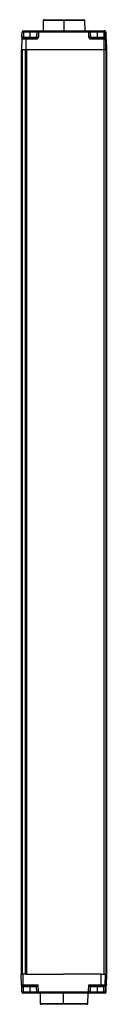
# Model space of a CAD drawing. Header units: millimetres. Extents: x 0 to 1189, y 0 to 841.
# Tile 9 of 14: x 413 to 428, y 421 to 596. Entities that reach past the tile are written whole.
import ezdxf

# ---------------------------------------------------------------- set-up
doc = ezdxf.new("R2010")
doc.units = ezdxf.units.MM

msp = doc.modelspace()

# ---------------------------------------------------------------- linework, layer by layer
at = {"color": 7, "linetype": 'Continuous', "lineweight": 25}
for p, q in [((416.96, 596.18), (416.93, 594.33)), ((417.11, 596.33), (420.65, 596.33)), ((420.65, 596.33), (424.25, 596.33)), ((420.65, 596.18), (420.65, 594.33)), ((424.43, 594.33), (424.4, 596.18)), ((413.18, 593.22), (413.2, 594.08)), ((413.44, 594.08), (413.43, 593.22)), ((414.64, 594.08), (413.44, 594.08)), ((413.45, 594.33), (414.64, 594.33)), ((414.64, 594.33), (416.11, 594.33)), ((414.64, 593.22), (414.64, 594.08)), ((415.85, 593.22), (415.86, 594.08)), ((416.11, 594.08), (416.1, 593.22)), ((416.11, 594.33), (425.12, 594.33)), ((425.12, 594.08), (416.11, 594.08)), ((425.12, 594.33), (425.13, 594.33)), ((425.13, 593.22), (425.12, 594.08)), ((425.13, 594.33), (426.64, 594.33)), ((425.37, 594.08), (425.39, 593.22)), ((425.38, 594.08), (425.37, 594.08)), ((425.4, 593.22), (425.38, 594.08)), ((426.64, 594.08), (425.38, 594.08)), ((426.64, 594.33), (427.84, 594.33)), ((426.64, 593.22), (426.64, 594.08)), ((427.83, 594.08), (426.64, 594.08)), ((427.85, 593.22), (427.83, 594.08)), ((427.84, 594.33), (427.86, 594.33)), ((427.86, 594.33), (427.9, 594.33)), ((427.9, 594.33), (427.92, 594.33)), ((428.09, 594.08), (428.1, 593.22)), ((428.11, 594.08), (428.09, 594.08)), ((428.16, 590.98), (428.11, 594.08)), ((428.11, 594.08), (428.16, 590.98)), ((428.15, 594.08), (428.2, 590.98)), ((428.17, 594.08), (428.15, 594.08)), ((428.18, 593.22), (428.17, 594.08)), ((413.15, 592.83), (413.12, 590.98)), ((413.88, 592.83), (413.15, 592.83)), ((413.41, 593.08), (413.98, 593.08)), ((413.43, 593.22), (414.64, 593.22)), ((413.88, 592.83), (413.87, 590.98)), ((415.7, 592.83), (413.88, 592.83)), ((413.98, 593.08), (415.7, 593.08)), ((425.39, 593.22), (425.4, 593.22)), ((425.4, 593.22), (426.64, 593.22)), ((427.77, 592.83), (425.53, 592.83)), ((425.54, 593.08), (427.77, 593.08)), ((426.64, 593.22), (427.85, 593.22)), ((427.77, 592.83), (427.76, 590.98)), ((427.77, 593.08), (427.84, 593.08)), ((428.09, 592.83), (427.77, 592.83)), ((427.84, 593.08), (427.85, 593.08)), ((428.09, 592.83), (428.12, 590.98)), ((428.1, 592.83), (428.09, 592.83)), ((428.21, 592.83), (428.19, 592.83)), ((428.21, 592.83), (428.24, 590.98)), ((413.12, 590.98), (413.87, 590.98)), ((413.12, 425.98), (413.12, 590.98)), ((413.19, 590.98), (413.19, 425.98)), ((413.19, 590.98), (413.79, 590.98)), ((413.79, 425.98), (413.79, 590.98)), ((413.87, 590.98), (427.76, 590.98)), ((413.97, 590.98), (413.97, 425.98)), ((413.97, 590.98), (427.76, 590.98)), ((427.76, 590.98), (428.12, 590.98)), ((427.76, 590.98), (427.76, 425.98)), ((428.12, 590.98), (428.16, 590.98)), ((428.12, 590.98), (428.12, 425.98)), ((428.12, 590.98), (428.13, 590.98)), ((428.13, 590.98), (428.13, 425.98)), ((428.13, 590.98), (428.13, 425.98)), ((428.13, 590.98), (428.15, 590.98)), ((428.15, 590.98), (428.15, 425.98)), ((428.15, 590.98), (428.15, 425.98)), ((428.15, 590.98), (428.16, 590.98)), ((428.16, 590.98), (428.2, 590.98)), ((428.16, 590.98), (428.16, 425.98)), ((428.2, 590.98), (428.24, 590.98)), ((428.2, 590.98), (428.2, 425.98)), ((428.2, 590.98), (428.21, 590.98)), ((428.21, 590.98), (428.21, 425.98)), ((428.21, 590.98), (428.21, 425.98)), ((428.21, 590.98), (428.23, 590.98)), ((428.23, 590.98), (428.23, 425.98)), ((428.23, 590.98), (428.23, 425.98)), ((428.23, 590.98), (428.24, 590.98)), ((428.24, 590.98), (428.24, 425.98)), ((413.09, 424.12), (413.06, 425.98)), ((413.4, 425.98), (413.06, 425.98)), ((413.4, 424.12), (413.4, 425.98)), ((413.81, 425.98), (413.4, 425.98)), ((413.97, 425.98), (413.81, 425.98)), ((413.97, 425.98), (420.58, 425.98)), ((427.3, 425.98), (420.58, 425.98)), ((427.29, 424.12), (427.3, 425.98)), ((427.36, 425.98), (427.3, 425.98)), ((427.36, 425.98), (427.76, 425.98)), ((427.76, 425.98), (428.12, 425.98)), ((428.03, 424.12), (428.06, 425.98)), ((428.12, 425.98), (428.13, 425.98)), ((428.13, 425.98), (428.13, 425.98)), ((428.13, 425.98), (428.15, 425.98)), ((428.15, 425.98), (428.15, 425.98)), ((428.15, 425.98), (428.16, 425.98)), ((428.3, 425.98), (428.16, 425.98)), ((428.26, 424.12), (428.3, 425.98)), ((413.09, 424.12), (413.4, 424.12)), ((413.16, 422.87), (413.14, 423.98)), ((413.41, 423.88), (413.34, 423.88)), ((414.6, 423.73), (413.39, 423.73)), ((413.39, 423.73), (413.4, 422.87)), ((413.4, 424.12), (416.02, 424.12)), ((415.64, 423.88), (413.41, 423.88)), ((414.6, 423.73), (414.6, 422.87)), ((415.8, 422.87), (415.79, 423.73)), ((416.02, 424.12), (416.05, 422.87)), ((425.05, 422.87), (425.08, 424.12)), ((425.08, 424.12), (427.29, 424.12)), ((425.32, 423.73), (425.31, 422.87)), ((425.34, 423.73), (425.32, 423.73)), ((425.34, 423.73), (425.33, 422.87)), ((426.6, 423.73), (425.34, 423.73)), ((427.19, 423.88), (425.47, 423.88)), ((426.6, 423.73), (426.6, 422.87)), ((427.81, 423.73), (426.6, 423.73)), ((427.78, 423.88), (427.19, 423.88)), ((427.29, 424.12), (428.03, 424.12)), ((427.81, 423.88), (427.78, 423.88)), ((427.79, 422.87), (427.81, 423.73)), ((428.03, 424.12), (428.07, 424.12)), ((428.07, 424.12), (428.05, 422.87)), ((428.2, 422.87), (428.23, 424.12)), ((428.23, 424.12), (428.26, 424.12)), ((413.4, 422.87), (414.6, 422.87)), ((414.6, 422.63), (413.41, 422.63)), ((416.05, 422.63), (414.6, 422.63)), ((416.05, 422.87), (425.05, 422.87)), ((425.06, 422.63), (416.05, 422.63)), ((416.4, 422.63), (416.43, 420.77)), ((420.61, 420.77), (420.61, 422.63)), ((424.93, 420.77), (424.97, 422.63)), ((425.08, 422.63), (425.06, 422.63)), ((426.6, 422.63), (425.08, 422.63)), ((425.31, 422.87), (425.33, 422.87)), ((425.33, 422.87), (426.6, 422.87)), ((426.6, 422.87), (427.79, 422.87)), ((427.8, 422.63), (426.6, 422.63)), ((427.95, 422.63), (427.8, 422.63)), ((428.05, 422.87), (428.2, 422.87)), ((420.61, 420.63), (416.58, 420.63)), ((424.78, 420.63), (420.61, 420.63))]:
    msp.add_line(p, q, dxfattribs=at)
at = {"color": 8, "linetype": 'Continuous', "lineweight": 25}
for p, q in [((420.65, 596.18), (416.96, 596.18)), ((424.4, 596.18), (420.65, 596.18)), ((415.86, 594.08), (414.64, 594.08)), ((414.64, 593.22), (415.85, 593.22)), ((415.79, 423.73), (414.6, 423.73)), ((414.6, 422.87), (415.8, 422.87)), ((416.43, 420.77), (420.61, 420.77)), ((420.61, 420.77), (424.93, 420.77))]:
    msp.add_line(p, q, dxfattribs=at)
at = {"color": 7, "linetype": 'Continuous', "lineweight": 25}
for centre, radius, start, end in [((417.11, 596.18), 0.15, 90, 179), ((424.85, 596.22), 4.2, 178.4853, 180.4971), ((424.25, 596.18), 0.15, 1, 90), ((413.45, 594.08), 0.25, 90.0011, 179.0011), ((413.32, 590.58), 3.5, 87.9716, 92.0284), ((420.44, 594.14), 7, 178.4853, 180.4971), ((421.64, 594.14), 7, 178.4853, 180.4971), ((416.11, 594.08), 0.25, 90.0011, 179.0011), ((415.99, 590.58), 3.5, 87.9716, 92.0284), ((423.11, 594.14), 7, 178.4853, 180.4971), ((432.12, 594.14), 7, 178.4853, 180.4971), ((425.12, 594.08), 0.25, 0.9989, 89.9989), ((425.25, 590.41), 3.67, 88.0304, 91.9696), ((425.13, 594.08), 0.25, 0.9989, 89.9989), ((433.63, 594.14), 7, 178.4853, 180.4971), ((434.83, 594.14), 7, 178.4853, 180.4971), ((427.96, 590.41), 3.67, 88.0304, 91.9696), ((427.84, 594.08), 0.25, 0.9989, 89.9989), ((427.92, 594.08), 0.25, 0.9989, 89.9989), ((413.3, 589.73), 3.5, 87.9716, 92.0284), ((410.44, 593.19), 4.2, 358.4853, 0.4971), ((422.69, 592.89), 7, 178.4853, 180.4971), ((415.97, 589.73), 3.5, 87.9716, 92.0284), ((425.26, 589.56), 3.67, 88.0304, 91.9696), ((425.55, 593.23), 0.15, 180.9989, 269.9989), ((432.53, 592.89), 7, 178.4853, 180.4971), ((422.44, 593.19), 4.2, 358.4853, 0.4971), ((434.76, 592.89), 7, 178.4853, 180.4971), ((427.84, 592.83), 0.25, 0.9989, 89.9989), ((427.98, 589.56), 3.67, 88.0304, 91.9696), ((427.85, 592.83), 0.25, 0.9989, 89.9989), ((427.96, 592.83), 0.25, 0.9997, 47.2118), ((413.34, 424.13), 0.25, 180.9955, 269.9957), ((411.29, 423.77), 2.1, 359.0068, 3.0281), ((412.32, 423.77), 1.06, 358.0393, 5.9943), ((416.9, 424.06), 3.5, 179.0068, 183.0281), ((412.5, 423.77), 2.1, 359.0068, 3.0281), ((415.64, 423.73), 0.15, 1.017, 90), ((425.47, 423.73), 0.15, 90.0168, 179.0006), ((425.47, 423.73), 0.15, 90.0043, 179.0045), ((425.49, 423.73), 0.15, 90.0043, 179.0045), ((424.5, 423.77), 2.1, 359.0068, 3.0281), ((425.71, 423.77), 2.1, 359.0068, 3.0281), ((307.59, 423.77), 120.22, 359.9826, 0.0529), ((413.28, 426.29), 3.42, 267.9404, 272.0596), ((413.41, 422.88), 0.25, 180.9955, 269.9957), ((416.9, 422.81), 3.5, 179.0068, 183.0281), ((418.1, 422.81), 3.5, 179.0068, 183.0281), ((415.92, 426.29), 3.42, 267.9404, 272.0596), ((416.05, 422.88), 0.25, 180.9955, 269.9957), ((419.55, 422.81), 3.5, 179.0068, 183.0281), ((425.18, 426.62), 3.75, 268.058, 271.942), ((428.55, 422.81), 3.5, 179.0068, 183.0281), ((425.06, 422.88), 0.25, 270.0043, 359.0045), ((425.08, 422.88), 0.25, 270.0043, 359.0045), ((430.1, 422.81), 3.5, 179.0068, 183.0281), ((427.92, 426.62), 3.75, 268.058, 271.942), ((431.29, 422.81), 3.5, 179.0068, 183.0281), ((427.8, 422.88), 0.25, 270.0043, 359.0045), ((427.95, 422.88), 0.25, 270.0043, 359.0045), ((416.58, 420.78), 0.15, 181, 270), ((422.71, 420.74), 2.1, 179.0068, 183.0281), ((424.78, 420.78), 0.15, 270, 359)]:
    msp.add_arc(centre, radius, start, end, dxfattribs=at)
for points, knots in [([(427.86, 594.33), (427.89, 594.32), (427.95, 594.32), (428.01, 594.27), (428.06, 594.23), (428.09, 594.18), (428.1, 594.13), (428.11, 594.1), (428.11, 594.08)], [0, 0, 0, 0, 0.249709, 0.49917, 0.629605, 0.749695, 0.876935, 1, 1, 1, 1]), ([(428.15, 594.08), (428.14, 594.1), (428.14, 594.13), (428.12, 594.18), (428.1, 594.23), (428.05, 594.27), (427.99, 594.32), (427.93, 594.32), (427.9, 594.33)], [0, 0, 0, 0, 0.123088, 0.250306, 0.370444, 0.50083, 0.750291, 1, 1, 1, 1]), ([(413.15, 592.83), (413.16, 592.85), (413.16, 592.9), (413.19, 592.97), (413.25, 593.03), (413.32, 593.07), (413.38, 593.07), (413.41, 593.08)], [0, 0, 0, 0, 0.170224, 0.355609, 0.551056, 0.782354, 1, 1, 1, 1]), ([(413.18, 593.22), (413.18, 593.2), (413.18, 593.14), (413.19, 593.08), (413.19, 593.04), (413.2, 593.03), (413.2, 593.03), (413.21, 593.03)], [0, 0, 0, 0, 0.2965396, 0.5672031, 0.8140189, 0.9317149, 1, 1, 1, 1]), ([(413.43, 593.22), (413.43, 593.21), (413.43, 593.19), (413.43, 593.16), (413.42, 593.13), (413.42, 593.1), (413.42, 593.08), (413.42, 593.08), (413.42, 593.08)], [0, 0, 0, 0, 0.154222, 0.300156, 0.437798, 0.567146, 0.79999, 1, 1, 1, 1]), ([(413.88, 592.83), (413.88, 592.85), (413.88, 592.9), (413.9, 592.97), (413.92, 593.03), (413.95, 593.07), (413.97, 593.07), (413.98, 593.08)], [0, 0, 0, 0, 0.1702239, 0.3556085, 0.5510556, 0.7823536, 1, 1, 1, 1]), ([(416.1, 593.22), (416.09, 593.17), (416.07, 593.05), (415.96, 592.92), (415.83, 592.84), (415.74, 592.83), (415.7, 592.83)], [0, 0, 0, 0, 0.270501, 0.562397, 0.789531, 1, 1, 1, 1]), ([(415.7, 593.08), (415.71, 593.08), (415.75, 593.08), (415.79, 593.1), (415.81, 593.13), (415.83, 593.16), (415.85, 593.19), (415.85, 593.21), (415.85, 593.22)], [0, 0, 0, 0, 0.2000097, 0.4328544, 0.5622019, 0.6998441, 0.845778, 1, 1, 1, 1]), ([(425.53, 592.83), (425.48, 592.84), (425.36, 592.85), (425.23, 592.96), (425.15, 593.09), (425.14, 593.18), (425.13, 593.22)], [0, 0, 0, 0, 0.270463, 0.562348, 0.789501, 1, 1, 1, 1]), ([(425.39, 593.22), (425.39, 593.21), (425.39, 593.19), (425.4, 593.16), (425.42, 593.13), (425.45, 593.1), (425.49, 593.08), (425.52, 593.08), (425.54, 593.08)], [0, 0, 0, 0, 0.154222, 0.3001559, 0.4377981, 0.5671456, 0.7999903, 1, 1, 1, 1]), ([(427.85, 593.08), (427.85, 593.08), (427.85, 593.08), (427.85, 593.1), (427.85, 593.13), (427.85, 593.16), (427.85, 593.19), (427.85, 593.21), (427.85, 593.22)], [0, 0, 0, 0, 0.20001, 0.432854, 0.562202, 0.699844, 0.845778, 1, 1, 1, 1]), ([(428.1, 593.22), (428.1, 593.17), (428.1, 593.05), (428.11, 592.92), (428.11, 592.84), (428.11, 592.83), (428.1, 592.83)], [0, 0, 0, 0, 0.270501, 0.562397, 0.789531, 1, 1, 1, 1]), ([(428.15, 593.02), (428.15, 593.02), (428.16, 593.02), (428.17, 593.05), (428.17, 593.12), (428.18, 593.19), (428.18, 593.22)], [0, 0, 0, 0, 0.067179, 0.324025, 0.632368, 1, 1, 1, 1]), ([(428.19, 592.83), (428.19, 592.84), (428.19, 592.85), (428.19, 592.96), (428.18, 593.09), (428.18, 593.18), (428.18, 593.22)], [0, 0, 0, 0, 0.270463, 0.562348, 0.789501, 1, 1, 1, 1]), ([(413.39, 423.73), (413.39, 423.73), (413.39, 423.73), (413.38, 423.73), (413.38, 423.73)], [0, 0, 0, 0, 0.560002, 1, 1, 1, 1]), ([(415.64, 423.88), (415.64, 423.88), (415.64, 423.88), (415.66, 423.89), (415.7, 423.92), (415.77, 423.96), (415.88, 424.03), (415.98, 424.09), (416.02, 424.12)], [0, 0, 0, 0, 0.0825, 0.173119, 0.280653, 0.408687, 0.700144, 1, 1, 1, 1]), ([(416.02, 424.12), (416, 424.07), (415.94, 423.98), (415.87, 423.87), (415.83, 423.79), (415.8, 423.76), (415.79, 423.73), (415.79, 423.73), (415.79, 423.73)], [0, 0, 0, 0, 0.2998556, 0.5913129, 0.7193184, 0.8268804, 0.91749, 1, 1, 1, 1]), ([(425.08, 424.12), (425.12, 424.09), (425.22, 424.03), (425.33, 423.96), (425.4, 423.92), (425.44, 423.89), (425.47, 423.88), (425.47, 423.88), (425.47, 423.88)], [0, 0, 0, 0, 0.299856, 0.591313, 0.719318, 0.82688, 0.91749, 1, 1, 1, 1]), ([(425.32, 423.73), (425.32, 423.73), (425.32, 423.73), (425.3, 423.76), (425.28, 423.79), (425.23, 423.87), (425.16, 423.98), (425.11, 424.07), (425.08, 424.12)], [0, 0, 0, 0, 0.0825, 0.173119, 0.280653, 0.408687, 0.700144, 1, 1, 1, 1]), ([(425.32, 423.73), (425.32, 423.73), (425.32, 423.73), (425.32, 423.73), (425.32, 423.73)], [0, 0, 0, 0, 0.560002, 1, 1, 1, 1]), ([(427.19, 423.88), (427.2, 423.88), (427.23, 423.89), (427.26, 423.95), (427.28, 424.04), (427.28, 424.09), (427.29, 424.12)], [0, 0, 0, 0, 0.280014, 0.57497, 0.797482, 1, 1, 1, 1]), ([(427.78, 423.88), (427.82, 423.88), (427.89, 423.89), (427.97, 423.95), (428.02, 424.04), (428.03, 424.09), (428.03, 424.12)], [0, 0, 0, 0, 0.280014, 0.57497, 0.797482, 1, 1, 1, 1]), ([(427.81, 423.88), (427.83, 423.88), (427.86, 423.88), (427.91, 423.89), (427.95, 423.92), (428.01, 423.96), (428.05, 424.03), (428.06, 424.09), (428.07, 424.12)], [0, 0, 0, 0, 0.0825, 0.173119, 0.280653, 0.408687, 0.700144, 1, 1, 1, 1]), ([(428.07, 424.12), (428.06, 424.07), (428.05, 423.98), (428.01, 423.87), (427.95, 423.79), (427.91, 423.76), (427.86, 423.73), (427.83, 423.73), (427.81, 423.73)], [0, 0, 0, 0, 0.299856, 0.591313, 0.719318, 0.82688, 0.91749, 1, 1, 1, 1]), ([(427.81, 423.73), (427.81, 423.73), (427.81, 423.73), (427.81, 423.73), (427.81, 423.73)], [0, 0, 0, 0, 0.5599984, 1, 1, 1, 1]), ([(428.26, 424.12), (428.26, 424.1), (428.26, 424.05), (428.24, 424.01), (428.22, 423.99)], [0, 0, 0, 0, 0.4889735, 1, 1, 1, 1])]:
    msp.add_open_spline(points, degree=3, knots=knots, dxfattribs=at)
at = {"color": 8, "linetype": 'Continuous', "lineweight": 25}
msp.add_open_spline([(413.38, 423.73), (413.37, 423.73), (413.33, 423.73), (413.29, 423.76), (413.24, 423.79), (413.2, 423.86), (413.18, 423.91), (413.17, 423.95)], degree=3, knots=[0, 0, 0, 0, 0.129588, 0.27193, 0.440841, 0.641953, 1, 1, 1, 1], dxfattribs=at)

doc.saveas('drawing.dxf')
